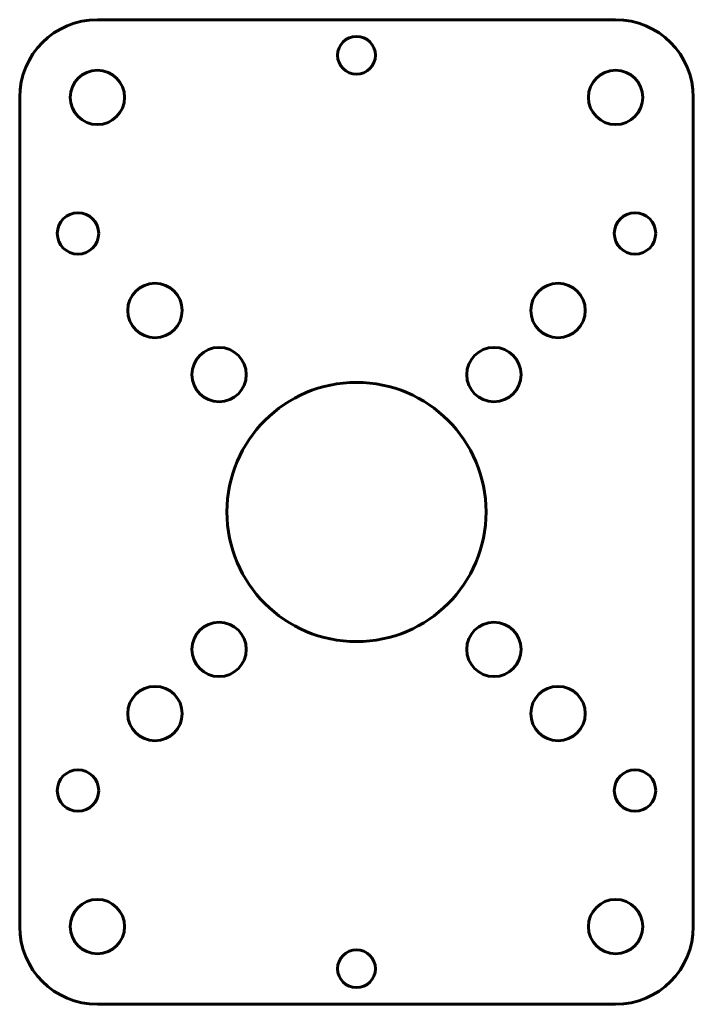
# Model space of a CAD drawing. Header units: millimetres. Extents: x -62.5 to -10.5, y -16.3 to 59.7.
import ezdxf

# ---------------------------------------------------------------- set-up
doc = ezdxf.new("R2010")
doc.units = ezdxf.units.MM
doc.linetypes.add('K5LT_BASIC', pattern=[0])

msp = doc.modelspace()

# ---------------------------------------------------------------- linework, layer by layer
at = {"color": 150, "linetype": 'K5LT_BASIC', "lineweight": 60, "true_color": 0x0080ff}
for p, q in [((-16.513, 59.696), (-56.512, 59.696)), ((-62.512, 53.696), (-62.512, -10.304)), ((-10.512, -10.304), (-10.512, 53.696)), ((-56.512, -16.304), (-16.513, -16.304))]:
    msp.add_line(p, q, dxfattribs=at)
for centre, radius in [((-36.512, 56.95), 1.459), ((-56.512, 53.696), 2.1), ((-16.513, 53.696), 2.1), ((-58.013, 43.196), 1.6), ((-15.012, 43.196), 1.6), ((-52.069, 37.252), 2.1), ((-20.956, 37.252), 2.1), ((-47.119, 32.302), 2.1), ((-25.906, 32.302), 2.1), ((-36.512, 21.696), 10), ((-47.119, 11.089), 2.1), ((-25.906, 11.089), 2.1), ((-52.069, 6.139), 2.1), ((-20.956, 6.139), 2.1), ((-58.013, 0.196), 1.6), ((-15.012, 0.196), 1.6), ((-56.512, -10.304), 2.1), ((-16.513, -10.304), 2.1), ((-36.512, -13.558), 1.459)]:
    msp.add_circle(centre, radius, dxfattribs=at)
for centre, start, end in [((-56.512, 53.696), 90, 180), ((-16.513, 53.696), 0, 90), ((-56.512, -10.304), 180, 270), ((-16.513, -10.304), 270, 0)]:
    msp.add_arc(centre, 6, start, end, dxfattribs=at)

doc.saveas('drawing.dxf')
